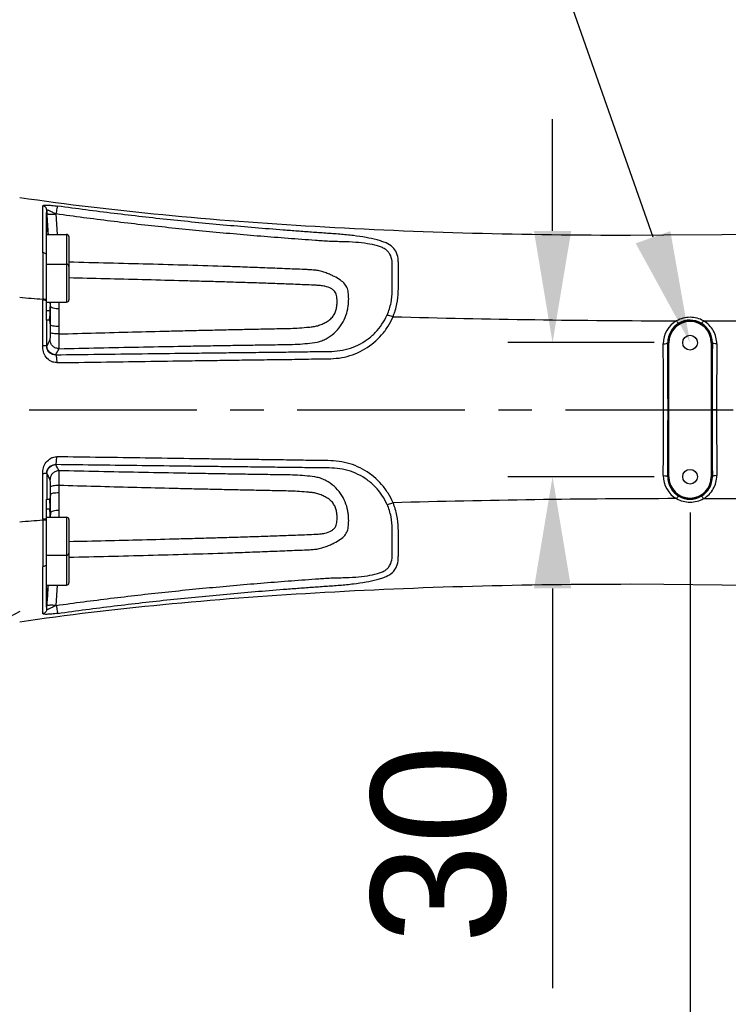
# Model space of a CAD drawing. Header units: millimetres. Extents: x 5828 to 6704, y 123 to 421.
# Tile 32 of 256: x 6391.55 to 6399.48, y 182.63 to 193.65. Entities that reach past the tile are written whole.
import ezdxf
from ezdxf import colors
from ezdxf.entities.mleader import LeaderData, LeaderLine
from ezdxf.math import Vec2, Vec3

# ---------------------------------------------------------------- set-up
doc = ezdxf.new("R2010")
doc.units = ezdxf.units.MM
doc.linetypes.add('CENTER', pattern=[0.6, 0.375, -0.075, 0.075, -0.075])
for name, color, linetype in [('中心线', 7, 'Continuous'), ('外形图', 7, 'Continuous'), ('多重引线', 7, 'Continuous'), ('尺寸标注', 7, 'Continuous')]:
    doc.layers.add(name, color=color, linetype=linetype)
doc.styles.get("Standard").update_dxf_attribs({"font": 'msyh.ttc'})
doc.styles.add('微软雅黑', font='msyh.ttc', dxfattribs={"height": 1.5})
doc.dimstyles.new('尺寸标注_1_20比例', dxfattribs={"dimtxt": 1.5, "dimasz": 1.25, "dimexe": 0.5, "dimexo": 0.4, "dimgap": 0.5, "dimtad": 1, "dimdec": 1, "dimlfac": 20, "dimdsep": 46, "dimtxsty": '微软雅黑', "dimcen": 0.09, "dimadec": 0, "dimazin": 0, "dimtp": 0.01, "dimtm": 0.01, "dimtfac": 1, "dimtdec": 1, "dimtofl": 0, "dimtmove": 0, "dimatfit": 3, "dimfxl": 1, "dimtolj": 1, "dimarcsym": 0})

# ---------------------------------------------------------------- blocks, each defined once
blk = doc.blocks.new('*D1100')
at = {"layer": 'Defpoints', "color": 0}
for p in [(6399.054, 190.034), (6397.516, 188.534), (6399.054, 188.534)]:
    blk.add_point(p, dxfattribs=at)
at = {"layer": '尺寸标注', "color": 0, "lineweight": -2}
for p, q in [((6397.516, 191.284), (6397.516, 192.534)), ((6398.654, 190.034), (6397.016, 190.034)), ((6398.654, 188.534), (6397.016, 188.534)), ((6397.516, 187.284), (6397.516, 182.814))]:
    blk.add_line(p, q, dxfattribs=at)
at = {"layer": '尺寸标注', "color": 0}
for points in [[(6397.308, 191.284), (6397.725, 191.284), (6397.516, 190.034)], [(6397.725, 187.284), (6397.308, 187.284), (6397.516, 188.534)]]:
    blk.add_solid(points, dxfattribs=at)
at = {"layer": '尺寸标注', "color": 0, "insert": (6396.245, 184.424), "char_height": 1.5, "attachment_point": 5, "rotation": 90, "style": '微软雅黑'}
blk.add_mtext('\\A1;\\A1;{\\fAlibaba PuHuiTi 3.0 55 Regular|b0|i0|c134|p18;30}', dxfattribs=at)
blk = doc.blocks.new('*D1156')
at = {"layer": 'Defpoints', "color": 0}
for p in [(6399.054, 188.534), (6374.804, 187.509), (6374.804, 176.013)]:
    blk.add_point(p, dxfattribs=at)
at = {"layer": '尺寸标注', "color": 0, "lineweight": -2}
for p, q in [((6399.054, 188.134), (6399.054, 175.513)), ((6374.804, 187.109), (6374.804, 175.513)), ((6397.804, 176.013), (6376.054, 176.013))]:
    blk.add_line(p, q, dxfattribs=at)
at = {"layer": '尺寸标注', "color": 0}
for points in [[(6376.054, 176.221), (6376.054, 175.804), (6374.804, 176.013)], [(6397.804, 175.804), (6397.804, 176.221), (6399.054, 176.013)]]:
    blk.add_solid(points, dxfattribs=at)
at = {"layer": '尺寸标注', "color": 0, "insert": (6386.929, 177.288), "char_height": 1.5, "attachment_point": 5, "style": '微软雅黑'}
blk.add_mtext('\\A1;485', dxfattribs=at)

msp = doc.modelspace()

# ---------------------------------------------------------------- linework, layer by layer
at = {"layer": '中心线', "linetype": 'CENTER', "ltscale": 5}
msp.add_line((6373.6606, 189.2836), (6422.2283, 189.2836), dxfattribs=at)
at = {"layer": '外形图', "linetype": 'ByBlock'}
for p, q in [((6391.8146, 191.0393), (6391.8146, 191.5633)), ((6391.8545, 190.2836), (6391.8545, 191.4913)), ((6391.8599, 191.4771), (6391.8574, 191.5174)), ((6391.8574, 191.5174), (6391.8574, 191.4773)), ((6391.8746, 191.2447), (6391.8599, 191.4771)), ((6391.9781, 191.2447), (6391.9637, 191.4732)), ((6391.8545, 191.2447), (6392.0795, 191.2447)), ((6392.0795, 191.2447), (6392.0795, 190.4871)), ((6392.1045, 191.2197), (6392.1045, 190.8881)), ((6391.8146, 191.0393), (6391.8133, 190.5197)), ((6391.8545, 190.9121), (6392.0795, 190.9121)), ((6392.1045, 190.8871), (6392.1045, 190.5121)), ((6391.8133, 190.5197), (6391.8133, 190.5087)), ((6391.8545, 190.4871), (6392.0795, 190.4871)), ((6391.8946, 190.4871), (6391.8946, 190.4859)), ((6391.8978, 190.4416), (6391.8946, 190.4859)), ((6391.8545, 190.3916), (6391.8927, 190.3916)), ((6391.8815, 190.2836), (6391.856, 190.2836)), ((6391.8986, 190.2306), (6391.8874, 190.3035)), ((6391.996, 190.1312), (6391.9963, 190.2139)), ((6391.8574, 189.9929), (6391.8591, 189.9962)), ((6398.8051, 190.0336), (6398.8169, 190.0336)), ((6398.8102, 188.5336), (6398.8102, 190.0336)), ((6398.8169, 188.5336), (6398.8169, 190.0336)), ((6399.2921, 190.0336), (6399.2921, 188.5336)), ((6399.304, 190.0336), (6399.2921, 190.0336)), ((6399.2988, 190.0336), (6399.2988, 188.5336)), ((6398.7575, 189.2836), (6398.8078, 189.2836)), ((6399.3512, 189.2836), (6399.3012, 189.2836)), ((6391.8591, 188.571), (6391.8574, 188.5743)), ((6398.8051, 188.5336), (6398.8169, 188.5336)), ((6399.304, 188.5336), (6399.2921, 188.5336)), ((6391.9963, 188.3533), (6391.996, 188.4361)), ((6391.8545, 187.076), (6391.8545, 188.2836)), ((6391.8567, 188.2836), (6391.8815, 188.2836)), ((6391.8986, 188.3366), (6391.8874, 188.2638)), ((6391.8545, 188.1757), (6391.8927, 188.1757)), ((6391.8978, 188.1257), (6391.8946, 188.0814)), ((6391.8133, 188.0586), (6391.8133, 188.0472)), ((6391.8133, 188.0472), (6391.8146, 187.5279)), ((6391.8545, 188.0802), (6392.0795, 188.0802)), ((6391.8946, 188.0814), (6391.8946, 188.0801)), ((6392.0795, 188.0802), (6392.0795, 187.3225)), ((6392.1045, 188.0552), (6392.1045, 187.6802)), ((6392.1045, 187.6791), (6392.1045, 187.3475)), ((6391.8545, 187.6552), (6392.0795, 187.6552)), ((6391.8146, 187.0039), (6391.8146, 187.5279)), ((6391.8545, 187.3225), (6392.0795, 187.3225)), ((6391.8599, 187.0901), (6391.8746, 187.3225)), ((6391.9637, 187.0941), (6391.9781, 187.3225)), ((6391.5545, 187.0249), (6391.3896, 186.9388)), ((6391.8574, 187.0499), (6391.8599, 187.0901)), ((6391.8574, 187.0499), (6391.8574, 187.09))]:
    msp.add_line(p, q, dxfattribs=at)
for points in [[(6404.1962, 191.517), (6403.8238, 191.4777), (6403.3436, 191.4329), (6402.8458, 191.3926), (6402.3286, 191.3564), (6401.7901, 191.3243), (6401.2303, 191.2965), (6400.6485, 191.2732), (6400.0434, 191.2548), (6399.4142, 191.2417), (6398.7604, 191.2344), (6398.3895, 191.2332)], [(6398.3895, 187.3341), (6398.7604, 187.3329), (6399.4142, 187.3256), (6400.0434, 187.3125), (6400.6485, 187.294), (6401.2303, 187.2708), (6401.7901, 187.243), (6402.3286, 187.2109), (6402.8458, 187.1747), (6403.3436, 187.1343), (6403.8238, 187.0895)]]:
    msp.add_lwpolyline(points, dxfattribs=at)
for centre in [(6399.0545, 190.0336), (6399.0545, 188.5336)]:
    msp.add_circle(centre, 0.0825, dxfattribs=at)
for centre, radius, start, end in [((6392.0795, 191.2197), 0.025, 0, 90), ((6392.0795, 190.8871), 0.025, 0, 90), ((6397.6096, 261.7142), 71.43, 265.137213, 265.345532), ((6392.0795, 190.5121), 0.025, 270, 0), ((6399.1428, 317.1189), 126.841, 268.458765, 269.891753), ((6399.048, 190.0229), 0.2935, 119.57121, 180.36034), ((6399.0551, 190.0357), 0.2501, 120.3374, 180.48021), ((6399.0545, 190.0336), 0.2443, 0, 180), ((6399.0545, 190.0336), 0.2376, 0, 180), ((6399.0546, 190.0366), 0.249, 59.59971, 120.3377), ((6399.0541, 190.0358), 0.25, 359.49869, 59.58959), ((6295.13, 189.2366), 103.6275, 0.026009, 0.433738), ((6276.7904, 189.2042), 122.0175, 0.037313, 0.389494), ((6516.1748, 189.2147), 116.8736, 179.598537, 179.966218), ((6529.7389, 189.177), 130.3877, 179.62925, 179.953125), ((6364.3398, 204.7015), 31.3363, 331.80907, 331.95091), ((6294.2006, 189.3344), 104.557, 359.568074, 359.972179), ((6276.8152, 189.363), 121.9927, 359.61047, 359.962722), ((6515.7144, 189.3508), 116.4132, 180.033055, 180.40219), ((6530.1817, 189.3919), 130.8305, 180.047423, 180.370202), ((6364.3398, 173.8657), 31.3363, 28.04913, 28.19096), ((6399.048, 188.5444), 0.2935, 179.63968, 240.42877), ((6399.0551, 188.5315), 0.2501, 179.51979, 239.6626), ((6399.0545, 188.5336), 0.2443, 180, 0), ((6399.0545, 188.5336), 0.2376, 180, 0), ((6399.0541, 188.5314), 0.25, 300.41041, 0.50131), ((6399.1428, 61.4483), 126.841, 90.108247, 91.541235), ((6399.0546, 188.5307), 0.249, 239.6623, 300.40028), ((6359.235, 187.4693), 32.6654, 1.07361, 1.23902), ((6395.3608, 143.2658), 44.9217, 94.52944, 94.86066), ((6392.0795, 188.0552), 0.025, 0, 90), ((6392.0795, 187.6802), 0.025, 270, 0), ((6392.0795, 187.3475), 0.025, 270, 0)]:
    msp.add_arc(centre, radius, start, end, dxfattribs=at)
for points, knots in [([(6398.3895, 191.2332), (6397.7999, 191.2329), (6396.6227, 191.2479), (6394.8767, 191.3206), (6393.1863, 191.448), (6392.0861, 191.577), (6391.5545, 191.6549)], [0, 0, 0, 0, 0.2580997, 0.5152978, 0.7648191, 1, 1, 1, 1]), ([(6391.8146, 191.5633), (6391.8145, 191.5648), (6391.8159, 191.5675), (6391.8197, 191.5692), (6391.8267, 191.5714), (6391.8396, 191.5724), (6391.8594, 191.5727), (6391.8846, 191.5716), (6391.9258, 191.5685), (6391.9584, 191.5646), (6391.981, 191.5615)], [0, 0, 0, 0, 0.0260483, 0.0454927, 0.0728186, 0.15456, 0.2723269, 0.4220065, 0.5980099, 1, 1, 1, 1]), ([(6391.8574, 191.5174), (6391.8567, 191.5284), (6391.8472, 191.5508), (6391.8256, 191.5617), (6391.8146, 191.5633)], [0, 0, 0, 0, 0.4986943, 1, 1, 1, 1]), ([(6391.9637, 191.4732), (6391.9652, 191.4841), (6391.9683, 191.5042), (6391.9725, 191.5278), (6391.9757, 191.5434), (6391.9776, 191.5519), (6391.9793, 191.5576), (6391.9804, 191.5606), (6391.981, 191.5615)], [0, 0, 0, 0, 0.3656636, 0.6763051, 0.7993558, 0.8959172, 0.963294, 1, 1, 1, 1]), ([(6395.7321, 190.3238), (6395.7346, 190.3296), (6395.7381, 190.3418), (6395.7479, 190.3651), (6395.7609, 190.4066), (6395.7813, 190.4881), (6395.7931, 190.6028), (6395.7908, 190.7129), (6395.7912, 190.7949), (6395.7911, 190.8511), (6395.791, 190.9036), (6395.7907, 190.9659), (6395.7775, 191.0374), (6395.7291, 191.1096), (6395.6648, 191.1461), (6395.6046, 191.1682), (6395.5301, 191.19), (6395.4244, 191.2121), (6395.2853, 191.2323), (6395.1347, 191.2471), (6394.9783, 191.2575), (6394.8203, 191.2688), (6394.6621, 191.2804), (6394.4512, 191.2966), (6394.1878, 191.3179), (6393.8718, 191.3454), (6393.5559, 191.3751), (6393.1352, 191.4177), (6392.6098, 191.477), (6392.1904, 191.5319), (6391.981, 191.5615)], [0, 0, 0, 0, 0.0041486, 0.0082825, 0.0164836, 0.0325605, 0.0631951, 0.0914567, 0.1045197, 0.1168012, 0.1282477, 0.1388157, 0.1575878, 0.1748878, 0.1937404, 0.2047475, 0.2169106, 0.2443817, 0.2753289, 0.30877, 0.3432556, 0.3778177, 0.4123844, 0.4469487, 0.5160796, 0.5852105, 0.6543424, 0.7234742, 0.8617375, 1, 1, 1, 1]), ([(6391.8566, 191.4773), (6391.8591, 191.4385), (6391.8649, 191.361), (6391.8697, 191.2835), (6391.8721, 191.2447)], [0, 0, 0, 0, 0.5000004, 1, 1, 1, 1]), ([(6391.8574, 191.5174), (6391.8574, 191.518), (6391.8576, 191.5194), (6391.8599, 191.5202), (6391.8628, 191.5198), (6391.8667, 191.5188), (6391.8717, 191.5172), (6391.8801, 191.5139), (6391.8923, 191.5085), (6391.9084, 191.5005), (6391.9321, 191.4879), (6391.9504, 191.4778), (6391.9637, 191.4732)], [0, 0, 0, 0, 0.0160041, 0.0313441, 0.0552052, 0.0894836, 0.1338858, 0.1876936, 0.3190231, 0.474016, 0.6436552, 1, 1, 1, 1]), ([(6391.8599, 191.4771), (6391.8601, 191.4761), (6391.8635, 191.4745), (6391.8693, 191.4733), (6391.8792, 191.4721), (6391.8979, 191.4711), (6391.9265, 191.4712), (6391.9507, 191.4723), (6391.9637, 191.4732)], [0, 0, 0, 0, 0.0285035, 0.089047, 0.1829004, 0.3071324, 0.627094, 1, 1, 1, 1]), ([(6395.665, 190.3435), (6395.685, 190.3871), (6395.7136, 190.4767), (6395.7231, 190.5908), (6395.7227, 190.6769), (6395.722, 190.7372), (6395.7225, 190.7942), (6395.7221, 190.8478), (6395.7224, 190.8976), (6395.721, 190.9568), (6395.7061, 191.0124), (6395.674, 191.0563), (6395.6416, 191.0826), (6395.6015, 191.1026), (6395.536, 191.1243), (6395.4392, 191.1429), (6395.3094, 191.157), (6395.1916, 191.1622), (6395.0922, 191.1637), (6395.0159, 191.1664), (6394.9394, 191.1714), (6394.8373, 191.1786), (6394.7098, 191.1878), (6394.5568, 191.1992), (6394.3529, 191.2151), (6394.0981, 191.2361), (6393.7925, 191.2632), (6393.487, 191.2922), (6393.1818, 191.3234), (6392.8768, 191.3568), (6392.4705, 191.4047), (6392.1662, 191.4446), (6391.9637, 191.4732)], [0, 0, 0, 0, 0.0321643, 0.0622481, 0.0764044, 0.0898926, 0.1026507, 0.1146321, 0.1257805, 0.1360536, 0.1543354, 0.1630908, 0.1721653, 0.1820237, 0.1929563, 0.2183425, 0.2478889, 0.2804115, 0.2973658, 0.3144787, 0.3316185, 0.3487548, 0.3830304, 0.4173073, 0.4515826, 0.5201348, 0.588687, 0.6572391, 0.7257912, 0.7943436, 0.862896, 1, 1, 1, 1]), ([(6391.8545, 191.0188), (6391.8529, 191.0216), (6391.8427, 191.0334), (6391.8266, 191.0382), (6391.8146, 191.0393)], [0, 0, 0, 0, 0.2121035, 1, 1, 1, 1]), ([(6391.9955, 189.9663), (6392.1437, 189.9695), (6392.44, 189.9758), (6392.8846, 189.9849), (6393.255, 189.9922), (6393.5514, 189.9975), (6393.7738, 190.0011), (6393.9961, 190.005), (6394.2184, 190.0083), (6394.4037, 190.0109), (6394.5519, 190.0126), (6394.663, 190.0162), (6394.7732, 190.0248), (6394.8649, 190.0335), (6394.9348, 190.0545), (6395.0005, 190.0849), (6395.0751, 190.137), (6395.1477, 190.2181), (6395.1985, 190.312), (6395.2234, 190.3947), (6395.2324, 190.459), (6395.2363, 190.5149), (6395.2338, 190.5751), (6395.2248, 190.6401), (6395.192, 190.6935), (6395.1398, 190.7374), (6395.0842, 190.7699), (6395.0301, 190.7948), (6394.9835, 190.8139), (6394.9334, 190.8315), (6394.8798, 190.8429), (6394.8246, 190.8476), (6394.7508, 190.8519), (6394.6583, 190.8551), (6394.5473, 190.8599), (6394.4363, 190.8644), (6394.2883, 190.8701), (6394.1033, 190.8774), (6393.8073, 190.8876), (6393.4372, 190.8993), (6392.993, 190.9116), (6392.5488, 190.9231), (6392.2526, 190.9302), (6392.1045, 190.9336)], [0, 0, 0, 0, 0.0650202, 0.1300454, 0.1950745, 0.2275901, 0.2601065, 0.2926238, 0.3251407, 0.3576596, 0.3739179, 0.3901674, 0.4063955, 0.4224752, 0.4303905, 0.4382932, 0.4541416, 0.4699746, 0.4855961, 0.5005904, 0.5075966, 0.5140643, 0.5251143, 0.5340761, 0.5424479, 0.5519109, 0.5637388, 0.5706119, 0.5780235, 0.5858456, 0.5938812, 0.6019834, 0.6100999, 0.626344, 0.6425868, 0.6588296, 0.675074, 0.707561, 0.7400507, 0.8050318, 0.8700173, 0.9350066, 1, 1, 1, 1]), ([(6391.996, 190.1312), (6392.1326, 190.1351), (6392.4058, 190.1427), (6392.8157, 190.1536), (6393.1573, 190.1623), (6393.4307, 190.169), (6393.6356, 190.1736), (6393.8406, 190.1779), (6394.0456, 190.1828), (6394.2507, 190.1866), (6394.4215, 190.1903), (6394.5582, 190.1926), (6394.6606, 190.197), (6394.7458, 190.2039), (6394.8139, 190.2094), (6394.8648, 190.2161), (6394.9141, 190.2308), (6394.9609, 190.2517), (6394.9979, 190.273), (6395.0254, 190.2929), (6395.0513, 190.3142), (6395.0737, 190.3491), (6395.0937, 190.392), (6395.1028, 190.4357), (6395.1062, 190.4762), (6395.1056, 190.5129), (6395.1026, 190.5455), (6395.0975, 190.5749), (6395.0846, 190.6003), (6395.0651, 190.6217), (6395.0278, 190.648), (6394.9771, 190.6634), (6394.9194, 190.6725), (6394.8527, 190.6769), (6394.7677, 190.6804), (6394.6653, 190.6843), (6394.5288, 190.6896), (6394.3581, 190.696), (6394.1533, 190.7029), (6393.9484, 190.7094), (6393.7435, 190.7153), (6393.5386, 190.7211), (6393.2655, 190.7286), (6392.924, 190.7376), (6392.5143, 190.7477), (6392.2411, 190.754), (6392.1045, 190.757)], [0, 0, 0, 0, 0.0642329, 0.12847, 0.1927103, 0.2248315, 0.2569534, 0.2890758, 0.3211987, 0.3533221, 0.385446, 0.401508, 0.4175687, 0.4336296, 0.4416599, 0.449687, 0.4577078, 0.4657264, 0.4737293, 0.4777168, 0.4816777, 0.4894165, 0.4968825, 0.50387, 0.5102534, 0.5159816, 0.5210804, 0.5256221, 0.5299013, 0.5342832, 0.5390811, 0.5512206, 0.5586609, 0.5665812, 0.5826108, 0.5986608, 0.6147117, 0.6468169, 0.6789278, 0.7110416, 0.7431554, 0.7752659, 0.8073726, 0.8715811, 0.9357886, 1, 1, 1, 1]), ([(6391.8128, 189.9994), (6391.8128, 190.042), (6391.8129, 190.2118), (6391.8131, 190.3815), (6391.8133, 190.5087)], [0, 0, 0, 0, 0.250926, 1, 1, 1, 1]), ([(6391.8545, 190.5129), (6391.8497, 190.5157), (6391.8355, 190.5183), (6391.8217, 190.5195), (6391.8133, 190.5197)], [0, 0, 0, 0, 0.3968219, 1, 1, 1, 1]), ([(6391.8545, 190.502), (6391.8497, 190.5048), (6391.8355, 190.5073), (6391.8217, 190.5085), (6391.8133, 190.5087)], [0, 0, 0, 0, 0.3965141, 1, 1, 1, 1]), ([(6391.8946, 190.4859), (6391.8945, 190.4781), (6391.8939, 190.4467), (6391.8932, 190.4153), (6391.8927, 190.3916)], [0, 0, 0, 0, 0.2458306, 1, 1, 1, 1]), ([(6391.8986, 190.2306), (6391.8986, 190.2484), (6391.8985, 190.3187), (6391.8979, 190.389), (6391.8978, 190.4416)], [0, 0, 0, 0, 0.2522902, 1, 1, 1, 1]), ([(6391.9956, 190.4104), (6391.9731, 190.4105), (6391.9419, 190.4138), (6391.909, 190.4265), (6391.8988, 190.4366), (6391.8978, 190.4416)], [0, 0, 0, 0, 0.6345007, 0.8576412, 1, 1, 1, 1]), ([(6391.9956, 190.4104), (6391.9956, 190.417), (6391.9954, 190.4426), (6391.9952, 190.4682), (6391.995, 190.4872)], [0, 0, 0, 0, 0.2575999, 1, 1, 1, 1]), ([(6391.8927, 190.3916), (6391.8923, 190.3743), (6391.8913, 190.3449), (6391.8891, 190.3155), (6391.8874, 190.3035)], [0, 0, 0, 0, 0.5866603, 1, 1, 1, 1]), ([(6391.959, 189.8979), (6392.1202, 189.8999), (6392.4427, 189.9041), (6392.9267, 189.91), (6393.3302, 189.9153), (6393.6531, 189.9188), (6393.8954, 189.9222), (6394.1377, 189.9246), (6394.3396, 189.9271), (6394.5012, 189.9291), (6394.6225, 189.9294), (6394.7437, 189.9321), (6394.865, 189.9347), (6394.9863, 189.9334), (6395.1077, 189.9375), (6395.2274, 189.9602), (6395.3407, 190.0043), (6395.4445, 190.0666), (6395.5655, 190.1704), (6395.6323, 190.272), (6395.665, 190.3435)], [0, 0, 0, 0, 0.1250686, 0.2502249, 0.3754517, 0.4380877, 0.5007358, 0.5633999, 0.6260716, 0.6574146, 0.6887623, 0.7201131, 0.7514685, 0.7828412, 0.8142227, 0.8455721, 0.8768567, 0.908028, 0.9390273, 1, 1, 1, 1]), ([(6391.9689, 189.81), (6392.1338, 189.8124), (6392.4637, 189.8172), (6392.9588, 189.8243), (6393.3716, 189.8306), (6393.702, 189.8348), (6393.9498, 189.8389), (6394.1564, 189.8412), (6394.3217, 189.8434), (6394.4457, 189.8456), (6394.5697, 189.8464), (6394.6937, 189.848), (6394.8177, 189.852), (6394.9418, 189.8523), (6395.0658, 189.8534), (6395.189, 189.8693), (6395.3077, 189.9058), (6395.4544, 189.9788), (6395.5825, 190.0845), (6395.6777, 190.2156), (6395.7155, 190.287), (6395.7312, 190.3238)], [0, 0, 0, 0, 0.1251829, 0.2504572, 0.3758085, 0.4385101, 0.5012264, 0.5639587, 0.5953296, 0.6267033, 0.6580818, 0.6894616, 0.7208419, 0.7522295, 0.7836097, 0.8149337, 0.8461776, 0.877324, 0.9389871, 0.9696173, 1, 1, 1, 1]), ([(6391.9963, 190.2139), (6391.9964, 190.2469), (6391.9968, 190.3124), (6391.9959, 190.3779), (6391.9956, 190.4104)], [0, 0, 0, 0, 0.5036407, 1, 1, 1, 1]), ([(6395.665, 190.3435), (6395.6699, 190.3429), (6395.6927, 190.3389), (6395.7146, 190.3312), (6395.7314, 190.3241)], [0, 0, 0, 0, 0.2134036, 1, 1, 1, 1]), ([(6399.2052, 190.2777), (6400.0941, 190.2772), (6401.7698, 190.2916), (6403.445, 190.3365), (6404.2312, 190.3681)], [0, 0, 0, 0, 0.5304462, 1, 1, 1, 1]), ([(6391.8874, 190.3035), (6391.8868, 190.2985), (6391.8857, 190.292), (6391.8837, 190.2855), (6391.8822, 190.2836), (6391.8815, 190.2836)], [0, 0, 0, 0, 0.7133298, 0.904777, 1, 1, 1, 1]), ([(6391.9963, 190.2139), (6391.9843, 190.214), (6391.9618, 190.2147), (6391.9322, 190.2179), (6391.9123, 190.2221), (6391.9022, 190.2265), (6391.8991, 190.2292), (6391.8986, 190.2306)], [0, 0, 0, 0, 0.3586678, 0.6674733, 0.8872862, 0.9565038, 1, 1, 1, 1]), ([(6399.2052, 190.2777), (6399.16, 190.3035), (6399.0542, 190.3313), (6398.9484, 190.3038), (6398.9032, 190.2781)], [0, 0, 0, 0, 0.5004713, 1, 1, 1, 1]), ([(6398.9032, 190.2781), (6398.9058, 190.2742), (6398.9107, 190.2672), (6398.918, 190.2584), (6398.9233, 190.2532), (6398.9275, 190.251), (6398.9288, 190.2515)], [0, 0, 0, 0, 0.3763717, 0.6825223, 0.8923312, 1, 1, 1, 1]), ([(6399.2052, 190.2777), (6399.2027, 190.2738), (6399.1979, 190.2669), (6399.1908, 190.2583), (6399.1858, 190.2532), (6399.1818, 190.2509), (6399.1806, 190.2514)], [0, 0, 0, 0, 0.3793764, 0.6866051, 0.8957306, 1, 1, 1, 1]), ([(6399.3539, 190.0207), (6399.3542, 190.0716), (6399.3269, 190.1761), (6399.25, 190.2521), (6399.2052, 190.2777)], [0, 0, 0, 0, 0.497181, 1, 1, 1, 1]), ([(6391.894, 190.0645), (6391.8954, 190.0672), (6391.8961, 190.0765), (6391.8978, 190.0937), (6391.8984, 190.1184), (6391.8987, 190.1369), (6391.8987, 190.147)], [0, 0, 0, 0, 0.1094833, 0.3279821, 0.6350113, 1, 1, 1, 1]), ([(6391.996, 190.1312), (6391.984, 190.1312), (6391.9616, 190.132), (6391.9322, 190.135), (6391.9123, 190.1389), (6391.9022, 190.1431), (6391.8992, 190.1457), (6391.8987, 190.147)], [0, 0, 0, 0, 0.3599491, 0.6694183, 0.8890844, 0.9577223, 1, 1, 1, 1]), ([(6391.9955, 189.9663), (6391.9963, 189.9722), (6391.9963, 189.9902), (6391.9969, 190.025), (6391.9966, 190.0741), (6391.9962, 190.1111), (6391.996, 190.1312)], [0, 0, 0, 0, 0.1076419, 0.3263801, 0.6342182, 1, 1, 1, 1]), ([(6391.9689, 189.81), (6391.9575, 189.8099), (6391.9345, 189.8127), (6391.8922, 189.8304), (6391.8474, 189.8681), (6391.8161, 189.9308), (6391.8127, 189.9768), (6391.8128, 189.9994)], [0, 0, 0, 0, 0.1251921, 0.2507523, 0.5009245, 0.7507323, 1, 1, 1, 1]), ([(6391.8574, 189.9929), (6391.8568, 189.9944), (6391.8513, 189.996), (6391.8424, 189.9978), (6391.8286, 189.999), (6391.8183, 189.9994), (6391.8128, 189.9994)], [0, 0, 0, 0, 0.1051774, 0.3224575, 0.6326335, 1, 1, 1, 1]), ([(6391.959, 189.8979), (6391.9464, 189.8975), (6391.9208, 189.9006), (6391.8864, 189.92), (6391.8626, 189.9527), (6391.8573, 189.9796), (6391.8574, 189.9929)], [0, 0, 0, 0, 0.2429813, 0.4871845, 0.7421288, 1, 1, 1, 1]), ([(6391.959, 189.8979), (6391.9337, 189.8981), (6391.8814, 189.9191), (6391.8595, 189.9711), (6391.8591, 189.9962)], [0, 0, 0, 0, 0.5009618, 1, 1, 1, 1]), ([(6391.9955, 189.9663), (6391.9825, 189.9662), (6391.9562, 189.9711), (6391.9227, 189.9928), (6391.8999, 190.0255), (6391.8942, 190.0516), (6391.894, 190.0645)], [0, 0, 0, 0, 0.2503558, 0.5008763, 0.7508844, 1, 1, 1, 1]), ([(6398.7545, 190.0211), (6398.7664, 190.0211), (6398.7826, 190.0226), (6398.7991, 190.0273), (6398.8048, 190.0315), (6398.8051, 190.0336)], [0, 0, 0, 0, 0.6614649, 0.8812216, 1, 1, 1, 1]), ([(6399.3539, 190.0207), (6399.3422, 190.0207), (6399.3262, 190.0223), (6399.3098, 190.0271), (6399.3042, 190.0315), (6399.304, 190.0336)], [0, 0, 0, 0, 0.6599197, 0.8793847, 1, 1, 1, 1]), ([(6391.959, 189.8979), (6391.9598, 189.8969), (6391.961, 189.8937), (6391.9634, 189.8842), (6391.9657, 189.8665), (6391.9678, 189.8403), (6391.9686, 189.8206), (6391.9689, 189.81)], [0, 0, 0, 0, 0.0426119, 0.1132886, 0.3338905, 0.6404768, 1, 1, 1, 1]), ([(6391.8128, 188.5678), (6391.8127, 188.5905), (6391.8161, 188.6365), (6391.8474, 188.6991), (6391.8922, 188.7369), (6391.9345, 188.7545), (6391.9575, 188.7574), (6391.9689, 188.7573)], [0, 0, 0, 0, 0.2492745, 0.499081, 0.7492507, 0.8748094, 1, 1, 1, 1]), ([(6391.8574, 188.5743), (6391.8573, 188.5876), (6391.8626, 188.6146), (6391.8864, 188.6472), (6391.9208, 188.6666), (6391.9464, 188.6698), (6391.959, 188.6694)], [0, 0, 0, 0, 0.2578634, 0.5128138, 0.7570028, 1, 1, 1, 1]), ([(6391.8591, 188.571), (6391.8595, 188.5962), (6391.8814, 188.6482), (6391.9337, 188.6692), (6391.959, 188.6694)], [0, 0, 0, 0, 0.4990382, 1, 1, 1, 1]), ([(6391.959, 188.6694), (6391.9598, 188.6703), (6391.961, 188.6736), (6391.9634, 188.6831), (6391.9657, 188.7008), (6391.9678, 188.7269), (6391.9686, 188.7466), (6391.9689, 188.7573)], [0, 0, 0, 0, 0.0425923, 0.1132623, 0.3338667, 0.6404639, 1, 1, 1, 1]), ([(6395.665, 188.2237), (6395.6323, 188.2952), (6395.5655, 188.3968), (6395.4445, 188.5007), (6395.3407, 188.563), (6395.2274, 188.6071), (6395.1077, 188.6297), (6394.9863, 188.6338), (6394.865, 188.6326), (6394.7437, 188.6351), (6394.6225, 188.6378), (6394.5012, 188.6382), (6394.3396, 188.6402), (6394.1377, 188.6426), (6393.8954, 188.6451), (6393.6531, 188.6485), (6393.3302, 188.6519), (6392.9267, 188.6573), (6392.4427, 188.6632), (6392.1202, 188.6673), (6391.959, 188.6694)], [0, 0, 0, 0, 0.0609727, 0.091972, 0.1231432, 0.1544279, 0.1857773, 0.2171588, 0.2485314, 0.2798869, 0.3112377, 0.3425854, 0.3739284, 0.4366, 0.4992642, 0.5619123, 0.6245482, 0.7497751, 0.8749314, 1, 1, 1, 1]), ([(6395.7312, 188.2435), (6395.7155, 188.2803), (6395.6777, 188.3516), (6395.5824, 188.4828), (6395.4544, 188.5885), (6395.3077, 188.6615), (6395.189, 188.6979), (6395.0658, 188.7138), (6394.9418, 188.7149), (6394.8177, 188.7152), (6394.6937, 188.7192), (6394.5697, 188.7208), (6394.4457, 188.7217), (6394.3217, 188.7239), (6394.1564, 188.726), (6393.9498, 188.7284), (6393.702, 188.7324), (6393.3716, 188.7367), (6392.9588, 188.7429), (6392.4637, 188.75), (6392.1338, 188.7549), (6391.9689, 188.7573)], [0, 0, 0, 0, 0.0303826, 0.0610128, 0.1226758, 0.1538221, 0.1850661, 0.2163901, 0.2477703, 0.2791579, 0.3105382, 0.3419178, 0.3732965, 0.4046701, 0.4360411, 0.4987733, 0.5614897, 0.6241914, 0.7495427, 0.874817, 1, 1, 1, 1]), ([(6391.8574, 188.5743), (6391.8568, 188.5728), (6391.8513, 188.5712), (6391.8424, 188.5694), (6391.8286, 188.5682), (6391.8183, 188.5679), (6391.8128, 188.5678)], [0, 0, 0, 0, 0.1053509, 0.322616, 0.6327193, 1, 1, 1, 1]), ([(6391.8133, 188.0586), (6391.8132, 188.1008), (6391.8131, 188.2706), (6391.8129, 188.4403), (6391.8128, 188.5678)], [0, 0, 0, 0, 0.2490129, 1, 1, 1, 1]), ([(6391.9955, 188.6009), (6391.9825, 188.6011), (6391.9562, 188.5962), (6391.9227, 188.5744), (6391.8999, 188.5417), (6391.8942, 188.5157), (6391.894, 188.5027)], [0, 0, 0, 0, 0.2503558, 0.5008763, 0.7508843, 1, 1, 1, 1]), ([(6392.1045, 187.6337), (6392.2526, 187.637), (6392.5488, 187.6441), (6392.993, 187.6556), (6393.4372, 187.668), (6393.8073, 187.6797), (6394.1033, 187.6898), (6394.2883, 187.6971), (6394.4363, 187.7029), (6394.5473, 187.7073), (6394.6583, 187.7121), (6394.7508, 187.7154), (6394.8246, 187.7196), (6394.8798, 187.7244), (6394.9334, 187.7357), (6394.9835, 187.7534), (6395.0301, 187.7725), (6395.0842, 187.7973), (6395.1398, 187.8299), (6395.192, 187.8737), (6395.2248, 187.9272), (6395.2338, 187.9921), (6395.2363, 188.0524), (6395.2323, 188.1082), (6395.2234, 188.1725), (6395.1985, 188.2553), (6395.1476, 188.3491), (6395.0751, 188.4302), (6395.0005, 188.4824), (6394.9348, 188.5127), (6394.8649, 188.5337), (6394.7732, 188.5424), (6394.663, 188.551), (6394.5519, 188.5547), (6394.4037, 188.5564), (6394.2184, 188.559), (6393.9961, 188.5623), (6393.7738, 188.5662), (6393.5514, 188.5697), (6393.255, 188.5751), (6392.8846, 188.5824), (6392.44, 188.5914), (6392.1437, 188.5977), (6391.9955, 188.6009)], [0, 0, 0, 0, 0.0649934, 0.1299826, 0.1949681, 0.2599492, 0.2924389, 0.3249259, 0.3411702, 0.357413, 0.3736558, 0.3899, 0.3980164, 0.4061187, 0.4141548, 0.4219765, 0.4293879, 0.4362613, 0.4480892, 0.4575524, 0.4659241, 0.474886, 0.4859362, 0.4924043, 0.4994105, 0.5144043, 0.530027, 0.5458585, 0.5617068, 0.5696104, 0.5775253, 0.5936045, 0.6098327, 0.6260823, 0.6423406, 0.6748595, 0.7073764, 0.7398936, 0.77241, 0.8049256, 0.8699546, 0.9349798, 1, 1, 1, 1]), ([(6391.996, 188.4361), (6391.9962, 188.4562), (6391.9966, 188.4932), (6391.9969, 188.5423), (6391.9963, 188.5771), (6391.9963, 188.5951), (6391.9955, 188.6009)], [0, 0, 0, 0, 0.3657818, 0.6736198, 0.8923574, 1, 1, 1, 1]), ([(6391.8987, 188.4203), (6391.8987, 188.4303), (6391.8984, 188.4488), (6391.8978, 188.4735), (6391.8961, 188.4907), (6391.8954, 188.5), (6391.894, 188.5027)], [0, 0, 0, 0, 0.3649868, 0.6720122, 0.8904866, 1, 1, 1, 1]), ([(6398.7545, 188.5462), (6398.7664, 188.5462), (6398.7826, 188.5447), (6398.7991, 188.54), (6398.8048, 188.5357), (6398.8051, 188.5336)], [0, 0, 0, 0, 0.6614645, 0.8812212, 1, 1, 1, 1]), ([(6399.2052, 188.2896), (6399.25, 188.3151), (6399.3269, 188.3911), (6399.3542, 188.4956), (6399.3539, 188.5466)], [0, 0, 0, 0, 0.502819, 1, 1, 1, 1]), ([(6399.3539, 188.5466), (6399.3422, 188.5465), (6399.3262, 188.545), (6399.3098, 188.5401), (6399.3042, 188.5358), (6399.304, 188.5336)], [0, 0, 0, 0, 0.6599202, 0.8793853, 1, 1, 1, 1]), ([(6391.9963, 188.3533), (6391.9843, 188.3533), (6391.9618, 188.3525), (6391.9322, 188.3493), (6391.9123, 188.3452), (6391.9022, 188.3407), (6391.8991, 188.338), (6391.8986, 188.3366)], [0, 0, 0, 0, 0.3586678, 0.6674733, 0.8872862, 0.9565038, 1, 1, 1, 1]), ([(6391.996, 188.4361), (6391.984, 188.436), (6391.9616, 188.4353), (6391.9322, 188.4322), (6391.9123, 188.4283), (6391.9022, 188.4241), (6391.8992, 188.4216), (6391.8987, 188.4203)], [0, 0, 0, 0, 0.3599492, 0.6694186, 0.8890848, 0.9577226, 1, 1, 1, 1]), ([(6391.9956, 188.1569), (6391.9959, 188.1894), (6391.9968, 188.2549), (6391.9964, 188.3204), (6391.9963, 188.3533)], [0, 0, 0, 0, 0.4963634, 1, 1, 1, 1]), ([(6392.1045, 187.8103), (6392.2411, 187.8132), (6392.5143, 187.8195), (6392.924, 187.8297), (6393.2654, 187.8386), (6393.5386, 187.8461), (6393.7435, 187.8519), (6393.9484, 187.8579), (6394.1533, 187.8643), (6394.3581, 187.8713), (6394.5288, 187.8777), (6394.6653, 187.8829), (6394.7677, 187.8869), (6394.8527, 187.8904), (6394.9194, 187.8947), (6394.9771, 187.9038), (6395.0278, 187.9193), (6395.0651, 187.9456), (6395.0846, 187.9669), (6395.0975, 187.9924), (6395.1026, 188.0218), (6395.1056, 188.0543), (6395.1062, 188.091), (6395.1028, 188.1315), (6395.0937, 188.1753), (6395.0737, 188.2182), (6395.0513, 188.253), (6395.0254, 188.2744), (6394.9979, 188.2942), (6394.9609, 188.3155), (6394.9141, 188.3365), (6394.8648, 188.3511), (6394.8139, 188.3578), (6394.7458, 188.3633), (6394.6606, 188.3703), (6394.5582, 188.3747), (6394.4215, 188.377), (6394.2507, 188.3807), (6394.0456, 188.3845), (6393.8406, 188.3893), (6393.6356, 188.3937), (6393.4306, 188.3983), (6393.1573, 188.4049), (6392.8157, 188.4136), (6392.4058, 188.4245), (6392.1326, 188.4322), (6391.996, 188.4361)], [0, 0, 0, 0, 0.0642113, 0.1284186, 0.192627, 0.2247336, 0.2568441, 0.2889577, 0.3210715, 0.3531824, 0.3852875, 0.4013383, 0.4173883, 0.4334179, 0.4413382, 0.4487786, 0.4609185, 0.4657162, 0.4700983, 0.4743773, 0.4789188, 0.4840176, 0.4897456, 0.4961288, 0.5031162, 0.5105828, 0.5183223, 0.5222833, 0.526271, 0.5342741, 0.5422932, 0.550314, 0.558341, 0.5663713, 0.5824322, 0.5984928, 0.6145548, 0.6466786, 0.678802, 0.7109248, 0.7430472, 0.775169, 0.8072902, 0.8715303, 0.9357672, 1, 1, 1, 1]), ([(6391.8815, 188.2836), (6391.8822, 188.2836), (6391.8837, 188.2817), (6391.8857, 188.2753), (6391.8868, 188.2688), (6391.8874, 188.2638)], [0, 0, 0, 0, 0.0952232, 0.2866704, 1, 1, 1, 1]), ([(6391.8874, 188.2638), (6391.8891, 188.2517), (6391.8913, 188.2223), (6391.8923, 188.1929), (6391.8927, 188.1757)], [0, 0, 0, 0, 0.4133397, 1, 1, 1, 1]), ([(6391.8978, 188.1257), (6391.8978, 188.1429), (6391.8982, 188.2132), (6391.8986, 188.2836), (6391.8986, 188.3366)], [0, 0, 0, 0, 0.2453095, 1, 1, 1, 1]), ([(6391.981, 187.0057), (6392.1904, 187.0354), (6392.6098, 187.0903), (6393.1352, 187.1495), (6393.5559, 187.1921), (6393.8718, 187.2218), (6394.1878, 187.2494), (6394.4512, 187.2707), (6394.6621, 187.2869), (6394.8202, 187.2984), (6394.9783, 187.3098), (6395.1347, 187.3201), (6395.2853, 187.335), (6395.4244, 187.3551), (6395.5301, 187.3773), (6395.6045, 187.3991), (6395.6648, 187.4212), (6395.7291, 187.4576), (6395.7775, 187.5298), (6395.7907, 187.6013), (6395.7909, 187.6637), (6395.7911, 187.7161), (6395.7912, 187.7724), (6395.7908, 187.8544), (6395.7932, 187.9645), (6395.781, 188.079), (6395.7614, 188.1608), (6395.7451, 188.2079), (6395.7371, 188.2318), (6395.7321, 188.2435)], [0, 0, 0, 0, 0.1382624, 0.2765254, 0.3456571, 0.4147889, 0.4839197, 0.5530505, 0.5876148, 0.6221814, 0.6567434, 0.6912288, 0.7246703, 0.7556175, 0.7830894, 0.795252, 0.8062596, 0.8251121, 0.8424122, 0.861184, 0.8717518, 0.8831983, 0.8954798, 0.9085427, 0.9368041, 0.9674388, 0.9835168, 0.9917174, 1, 1, 1, 1]), ([(6395.665, 188.2237), (6395.6699, 188.2243), (6395.6926, 188.2285), (6395.7146, 188.2363), (6395.7312, 188.2435)], [0, 0, 0, 0, 0.2132789, 1, 1, 1, 1]), ([(6398.9032, 188.2891), (6398.9058, 188.2931), (6398.9106, 188.3001), (6398.918, 188.3089), (6398.9233, 188.3141), (6398.9275, 188.3162), (6398.9288, 188.3157)], [0, 0, 0, 0, 0.376336, 0.682453, 0.8922877, 1, 1, 1, 1]), ([(6398.9032, 188.2891), (6398.9484, 188.2635), (6399.0542, 188.236), (6399.16, 188.2638), (6399.2052, 188.2896)], [0, 0, 0, 0, 0.4995288, 1, 1, 1, 1]), ([(6399.2052, 188.2896), (6399.2027, 188.2935), (6399.1979, 188.3003), (6399.1908, 188.309), (6399.1858, 188.314), (6399.1818, 188.3163), (6399.1806, 188.3159)], [0, 0, 0, 0, 0.3793762, 0.6866047, 0.8957301, 1, 1, 1, 1]), ([(6399.2052, 188.2896), (6400.0941, 188.29), (6401.7698, 188.2757), (6403.445, 188.2307), (6404.2312, 188.1991)], [0, 0, 0, 0, 0.5304462, 1, 1, 1, 1]), ([(6391.9956, 188.1569), (6391.9731, 188.1568), (6391.9419, 188.1535), (6391.909, 188.1408), (6391.8988, 188.1306), (6391.8978, 188.1257)], [0, 0, 0, 0, 0.6344705, 0.8576099, 1, 1, 1, 1]), ([(6391.9637, 187.0941), (6392.1662, 187.1227), (6392.4705, 187.1625), (6392.8768, 187.2104), (6393.1818, 187.2439), (6393.487, 187.2751), (6393.7924, 187.3041), (6394.0981, 187.3312), (6394.3529, 187.3521), (6394.5568, 187.368), (6394.7098, 187.3795), (6394.8373, 187.3887), (6394.9393, 187.3959), (6395.0159, 187.4009), (6395.0922, 187.4035), (6395.1915, 187.4051), (6395.3094, 187.4103), (6395.4392, 187.4244), (6395.536, 187.443), (6395.6015, 187.4647), (6395.6416, 187.4846), (6395.674, 187.511), (6395.7061, 187.5549), (6395.721, 187.6105), (6395.7224, 187.6696), (6395.7221, 187.7195), (6395.7225, 187.773), (6395.722, 187.83), (6395.7227, 187.8903), (6395.7231, 187.9764), (6395.7136, 188.0906), (6395.685, 188.1801), (6395.665, 188.2237)], [0, 0, 0, 0, 0.1371033, 0.2056553, 0.2742073, 0.342759, 0.4113108, 0.4798627, 0.5484145, 0.5826896, 0.6169663, 0.6512417, 0.6683779, 0.6855176, 0.7026305, 0.7195848, 0.7521075, 0.7816541, 0.8070408, 0.8179738, 0.8278323, 0.8369069, 0.8456623, 0.8639437, 0.8742165, 0.8853646, 0.8973458, 0.9101035, 0.9235915, 0.937748, 0.9678327, 1, 1, 1, 1]), ([(6391.995, 188.0801), (6391.9951, 188.0863), (6391.9953, 188.1119), (6391.9955, 188.1375), (6391.9956, 188.1569)], [0, 0, 0, 0, 0.2418266, 1, 1, 1, 1]), ([(6391.8545, 188.0652), (6391.8497, 188.0625), (6391.8355, 188.0599), (6391.8217, 188.0588), (6391.8133, 188.0586)], [0, 0, 0, 0, 0.3965141, 1, 1, 1, 1]), ([(6391.8545, 188.054), (6391.8497, 188.0513), (6391.8355, 188.0486), (6391.8217, 188.0474), (6391.8133, 188.0472)], [0, 0, 0, 0, 0.3968314, 1, 1, 1, 1]), ([(6391.8545, 187.5485), (6391.8529, 187.5457), (6391.8427, 187.5338), (6391.8266, 187.529), (6391.8146, 187.5279)], [0, 0, 0, 0, 0.2121036, 1, 1, 1, 1]), ([(6391.5545, 186.9123), (6392.0861, 186.9902), (6393.1863, 187.1193), (6394.8767, 187.2466), (6396.6227, 187.3193), (6397.7999, 187.3344), (6398.3895, 187.3341)], [0, 0, 0, 0, 0.2351809, 0.4847022, 0.7419003, 1, 1, 1, 1]), ([(6391.8721, 187.3225), (6391.8696, 187.2838), (6391.8653, 187.2256), (6391.8619, 187.148), (6391.8572, 187.1094), (6391.8559, 187.09)], [0, 0, 0, 0, 0.4999956, 0.7500044, 1, 1, 1, 1]), ([(6391.8574, 187.0499), (6391.8567, 187.0388), (6391.8472, 187.0165), (6391.8256, 187.0055), (6391.8146, 187.0039)], [0, 0, 0, 0, 0.49893, 1, 1, 1, 1]), ([(6391.9637, 187.094), (6391.9504, 187.0894), (6391.9321, 187.0794), (6391.9084, 187.0669), (6391.8923, 187.059), (6391.8801, 187.0536), (6391.8717, 187.0503), (6391.8667, 187.0487), (6391.8628, 187.0477), (6391.8599, 187.0473), (6391.8577, 187.048), (6391.8574, 187.0493), (6391.8574, 187.0499)], [0, 0, 0, 0, 0.356831, 0.5266673, 0.6817888, 0.8131875, 0.8670273, 0.911496, 0.9458694, 0.9698256, 0.9850492, 1, 1, 1, 1]), ([(6391.9638, 187.094), (6391.9508, 187.0949), (6391.9266, 187.096), (6391.8979, 187.0961), (6391.8792, 187.0952), (6391.8693, 187.094), (6391.8635, 187.0928), (6391.8601, 187.0911), (6391.8599, 187.0901)], [0, 0, 0, 0, 0.3728255, 0.6928079, 0.8170643, 0.9109403, 0.9714976, 1, 1, 1, 1]), ([(6391.9637, 187.0941), (6391.9653, 187.0832), (6391.9684, 187.0631), (6391.9725, 187.0394), (6391.9757, 187.0238), (6391.9777, 187.0154), (6391.9793, 187.0096), (6391.9804, 187.0066), (6391.981, 187.0057)], [0, 0, 0, 0, 0.3656713, 0.6763191, 0.7993715, 0.8959327, 0.9633059, 1, 1, 1, 1]), ([(6391.981, 187.0058), (6391.9584, 187.0027), (6391.9257, 186.9988), (6391.8845, 186.9956), (6391.8593, 186.9946), (6391.8394, 186.9948), (6391.8264, 186.9959), (6391.8195, 186.998), (6391.8156, 186.9997), (6391.8144, 187.0025), (6391.8145, 187.0039)], [0, 0, 0, 0, 0.4019644, 0.5780533, 0.7278832, 0.8458177, 0.9276613, 0.954946, 0.9742737, 1, 1, 1, 1])]:
    msp.add_open_spline(points, degree=3, knots=knots, dxfattribs=at)
for points in [[(6391.8978, 190.4416), (6391.8977, 190.4568), (6391.8977, 190.472), (6391.8977, 190.4872)], [(6391.8574, 189.9929), (6391.8574, 190.0898), (6391.8574, 190.1867), (6391.8575, 190.2836)], [(6391.8987, 190.147), (6391.8987, 190.1749), (6391.8986, 190.2027), (6391.8986, 190.2306)], [(6391.8591, 189.9962), (6391.8708, 190.019), (6391.8824, 190.0417), (6391.894, 190.0645)], [(6391.8574, 188.5743), (6391.8574, 188.4774), (6391.8574, 188.3805), (6391.8575, 188.2836)], [(6391.894, 188.5027), (6391.8824, 188.5255), (6391.8708, 188.5483), (6391.8591, 188.571)], [(6391.8986, 188.3366), (6391.8986, 188.3645), (6391.8987, 188.3924), (6391.8987, 188.4203)], [(6391.8977, 188.0801), (6391.8977, 188.0953), (6391.8977, 188.1105), (6391.8978, 188.1257)]]:
    msp.add_open_spline(points, degree=3, dxfattribs=at)

# ---------------------------------------------------------------- dimensions: what is measured, and where the dimension line sits
at = {"layer": '尺寸标注'}
dim = msp.add_linear_dim(base=(6397.5162, 188.5336), p1=(6399.0545, 190.0336), p2=(6399.0545, 188.5336), angle=90, text='\\A1;{\\fAlibaba PuHuiTi 3.0 55 Regular|b0|i0|c134|p18;<>}', dimstyle='尺寸标注_1_20比例', dxfattribs=at)
dim.commit()
dim.dimension.update_dxf_attribs({"geometry": '*D1100', "text_midpoint": (6396.2446, 184.4238)})
dim = msp.add_linear_dim(base=(6374.8045, 176.0125), p1=(6399.0545, 188.5336), p2=(6374.8045, 187.5086), dimstyle='尺寸标注_1_20比例', dxfattribs=at)
dim.commit()
dim.dimension.update_dxf_attribs({"geometry": '*D1156', "text_midpoint": (6386.9295, 177.2882)})

# ---------------------------------------------------------------- leaders
at = {"layer": '多重引线'}
ml = msp.add_multileader_mtext('Standard', dxfattribs=at)
ml.set_content('{\\fAlibaba PuHuiTi 3.0 65 Medium|b0|i0|c134|p18;2×M4 depth8}')
ml.set_leader_properties(linetype='ByLayer')
ml.build(insert=Vec2(0, 0))
ml.multileader.update_dxf_attribs({"text_left_attachment_type": 5, "text_right_attachment_type": 5, "dogleg_length": 2, "arrow_head_size": 1.25})
ctx = ml.context
ctx.base_point, ctx.char_height, ctx.arrow_head_size, ctx.landing_gap_size, ctx.plane_origin = Vec3(6379.3119, 199.9657), 1.5, 1.25, 0.5, Vec3(6398.1848, 190.4751)
ctx.left_attachment, ctx.right_attachment, ctx.text_align_type = 5, 5, 2
notes = []
notes.append((ctx, [(0, (1, 1, 0), (6395.5676, 199.9657), (-1, 0), 2, [(0, [(6399.0545, 190.0336)], 0, [])])]))
ctx.mtext.insert, ctx.mtext.alignment, ctx.mtext.flow_direction = Vec3(6393.0676, 202.0407), 3, 5
for ctx, leaders in notes:
    for number, flags, end, landing, length, lines in leaders:
        leader = LeaderData()
        leader.index, (leader.has_last_leader_line, leader.has_dogleg_vector, leader.attachment_direction) = number, flags
        leader.last_leader_point, leader.dogleg_vector, leader.dogleg_length = Vec3(end), Vec3(landing), length
        for number, points, colour, breaks in lines:
            line = LeaderLine()
            line.index, line.vertices, line.color, line.breaks = number, Vec3.list(points), colors.encode_raw_color(colour), breaks
            leader.lines.append(line)
        ctx.leaders.append(leader)

doc.saveas('drawing.dxf')
